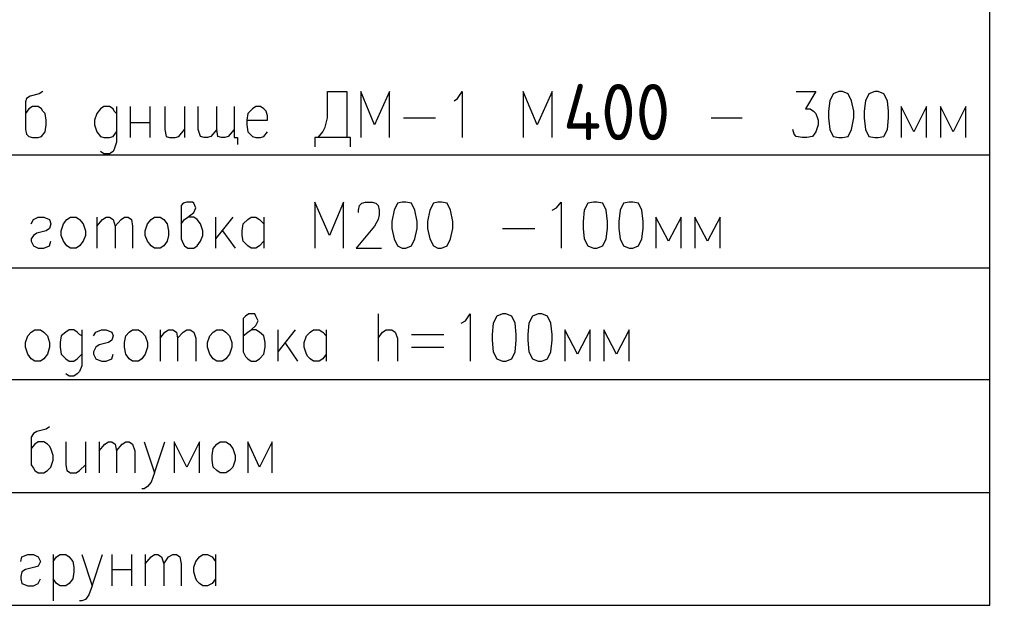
# Model space of a CAD drawing. Extents: x -119078 to 1619993, y 264752 to 340742.
# Tile 209 of 220: x 1207668 to 1212921, y 302137 to 305262. Entities that reach past the tile are written whole.
import ezdxf

# ---------------------------------------------------------------- set-up
doc = ezdxf.new("R2010")
doc.units = 0
doc.header["$MEASUREMENT"] = 0
doc.linetypes.add('CONTI', pattern=[0])
doc.layers.get('0').update_dxf_attribs({"color": 250, "linetype": 'CONTI'})
doc.layers.add('PDF _Геометрия', color=250, linetype='Continuous')
doc.layers.add('PDF _Текст', color=7, linetype='Continuous')
doc.styles.add('geniso', font='geniso.shx', dxfattribs={"height": 300})
doc.styles.add('ICOCPEUR', font='isocpeui.ttf')

msp = doc.modelspace()

# ---------------------------------------------------------------- linework, layer by layer
at = {"layer": 'PDF _Геометрия', "color": 7, "lineweight": -3}
for points in [[(1205324.909, 302136.825), (1212844.614, 302136.825), (1212844.614, 307910.336)], [(1207790.487, 304879.089), (1207772.042, 304866.792), (1207722.853, 304854.495), (1207704.407, 304842.197), (1207698.259, 304823.752), (1207698.259, 304676.186), (1207704.407, 304651.592), (1207716.704, 304639.295), (1207735.15, 304633.146), (1207765.893, 304633.146), (1207784.339, 304639.295), (1207802.784, 304663.889), (1207808.933, 304700.78), (1207808.933, 304725.375), (1207802.784, 304762.266), (1207790.487, 304774.563), (1207784.339, 304786.86), (1207765.893, 304799.157), (1207735.15, 304799.157), (1207716.704, 304786.86), (1207698.259, 304762.266)], [(1209259.996, 304633.146), (1209284.591, 304663.889), (1209296.888, 304688.483), (1209309.185, 304737.672), (1209309.185, 304879.089), (1209413.711, 304879.089), (1209413.711, 304633.146)], [(1209641.208, 304633.146), (1209641.208, 304879.089), (1209561.276, 304700.78), (1209487.493, 304879.089), (1209487.493, 304633.146)], [(1209985.528, 304829.9), (1210003.974, 304842.197), (1210028.568, 304879.089), (1210028.568, 304633.146)], [(1210508.157, 304633.146), (1210508.157, 304879.089), (1210428.225, 304700.78), (1210354.442, 304879.089), (1210354.442, 304633.146)], [(1211811.654, 304879.089), (1211916.18, 304879.089), (1211860.843, 304786.86), (1211885.437, 304786.86), (1211903.883, 304774.563), (1211916.18, 304762.266), (1211928.477, 304725.375), (1211928.477, 304700.78), (1211916.18, 304663.889), (1211897.734, 304639.295), (1211866.991, 304633.146), (1211842.397, 304633.146), (1211811.654, 304639.295), (1211799.357, 304651.592), (1211793.208, 304676.186)], [(1208183.996, 304762.266), (1208171.699, 304774.563), (1208165.55, 304786.86), (1208147.105, 304799.157), (1208116.362, 304799.157), (1208097.916, 304786.86), (1208079.47, 304762.266), (1208067.173, 304725.375), (1208067.173, 304700.78), (1208079.47, 304663.889), (1208097.916, 304639.295), (1208116.362, 304633.146), (1208147.105, 304633.146), (1208165.55, 304639.295), (1208183.996, 304663.889)], [(1208183.996, 304799.157), (1208183.996, 304608.552), (1208171.699, 304571.66), (1208165.55, 304559.363), (1208147.105, 304547.066), (1208116.362, 304547.066), (1208097.916, 304559.363)], [(1208257.779, 304799.157), (1208257.779, 304633.146)], [(1208362.305, 304799.157), (1208362.305, 304633.146)], [(1208442.236, 304799.157), (1208442.236, 304676.186), (1208448.385, 304639.295), (1208466.83, 304633.146), (1208497.573, 304633.146), (1208516.019, 304639.295), (1208546.762, 304676.186)], [(1208546.762, 304799.157), (1208546.762, 304633.146)], [(1208718.922, 304676.186), (1208688.179, 304639.295), (1208669.733, 304633.146), (1208651.288, 304633.146), (1208632.842, 304639.295), (1208620.545, 304676.186), (1208620.545, 304799.157)], [(1208811.15, 304676.186), (1208780.408, 304639.295), (1208761.962, 304633.146), (1208743.516, 304633.146), (1208725.07, 304639.295), (1208718.922, 304676.186), (1208718.922, 304799.157)], [(1208811.15, 304799.157), (1208811.15, 304633.146), (1208829.596, 304633.146), (1208829.596, 304596.255)], [(1208878.785, 304725.375), (1208989.459, 304725.375), (1208989.459, 304749.969), (1208983.31, 304774.563), (1208971.013, 304786.86), (1208952.568, 304799.157), (1208927.973, 304799.157), (1208909.528, 304786.86), (1208884.933, 304762.266), (1208878.785, 304725.375), (1208878.785, 304700.78), (1208884.933, 304663.889), (1208909.528, 304639.295), (1208927.973, 304633.146), (1208952.568, 304633.146), (1208971.013, 304639.295), (1208989.459, 304663.889)], [(1212506.443, 304633.146), (1212506.443, 304799.157), (1212438.809, 304663.889), (1212371.174, 304799.157), (1212371.174, 304633.146)], [(1212715.494, 304633.146), (1212715.494, 304799.157), (1212647.86, 304663.889), (1212580.226, 304799.157), (1212580.226, 304633.146)], [(1209714.991, 304737.672), (1209887.151, 304737.672)], [(1211356.66, 304737.672), (1211522.671, 304737.672)], [(1208257.779, 304713.077), (1208362.305, 304713.077)], [(1209432.156, 304583.957), (1209432.156, 304633.146), (1209241.551, 304633.146), (1209241.551, 304583.957)], [(1205324.909, 304540.917), (1212844.614, 304540.917)], [(1208528.316, 304172.003), (1208546.762, 304196.597), (1208565.208, 304208.894), (1208595.95, 304233.489), (1208608.248, 304258.083), (1208595.95, 304282.677), (1208589.802, 304288.826), (1208559.059, 304288.826), (1208540.613, 304282.677), (1208528.316, 304270.38), (1208528.316, 304092.072), (1208540.613, 304067.477), (1208546.762, 304055.18), (1208565.208, 304042.883), (1208595.95, 304042.883), (1208614.396, 304055.18), (1208632.842, 304079.774), (1208645.139, 304110.517), (1208645.139, 304135.112), (1208632.842, 304172.003), (1208614.396, 304196.597), (1208595.95, 304208.894), (1208565.208, 304208.894)], [(1209395.265, 304042.883), (1209395.265, 304288.826), (1209321.482, 304110.517), (1209241.551, 304288.826), (1209241.551, 304042.883)], [(1209475.196, 304233.489), (1209475.196, 304245.786), (1209481.345, 304270.38), (1209493.642, 304282.677), (1209512.088, 304288.826), (1209548.979, 304288.826), (1209567.425, 304282.677), (1209579.722, 304270.38), (1209585.871, 304245.786), (1209585.871, 304221.192), (1209579.722, 304196.597), (1209561.276, 304159.706), (1209462.899, 304042.883), (1209598.168, 304042.883)], [(1210508.157, 304245.786), (1210532.751, 304258.083), (1210557.345, 304288.826), (1210557.345, 304042.883)], [(1207729.002, 304172.003), (1207741.299, 304196.597), (1207765.893, 304208.894), (1207796.636, 304208.894), (1207827.379, 304196.597), (1207833.527, 304172.003), (1207827.379, 304147.409), (1207808.933, 304135.112), (1207759.744, 304122.814), (1207741.299, 304110.517), (1207729.002, 304092.072), (1207729.002, 304079.774), (1207741.299, 304055.18), (1207765.893, 304042.883), (1207796.636, 304042.883), (1207827.379, 304055.18), (1207833.527, 304079.774)], [(1208079.47, 304208.894), (1208079.47, 304042.883)], [(1208079.47, 304159.706), (1208110.213, 304196.597), (1208128.659, 304208.894), (1208147.105, 304208.894), (1208165.55, 304196.597), (1208177.847, 304159.706), (1208177.847, 304042.883)], [(1208177.847, 304159.706), (1208208.59, 304196.597), (1208227.036, 304208.894), (1208245.482, 304208.894), (1208263.927, 304196.597), (1208270.076, 304159.706), (1208270.076, 304042.883)], [(1208712.773, 304208.894), (1208712.773, 304042.883)], [(1208805.002, 304208.894), (1208712.773, 304092.072)], [(1208971.013, 304079.774), (1208946.419, 304055.18), (1208927.973, 304042.883), (1208903.379, 304042.883), (1208884.933, 304055.18), (1208872.636, 304067.477), (1208860.339, 304079.774), (1208854.19, 304110.517), (1208854.19, 304135.112), (1208860.339, 304172.003), (1208884.933, 304196.597), (1208903.379, 304208.894), (1208927.973, 304208.894), (1208946.419, 304196.597), (1208971.013, 304172.003)], [(1208971.013, 304208.894), (1208971.013, 304042.883)], [(1211196.797, 304042.883), (1211196.797, 304208.894), (1211129.163, 304079.774), (1211061.528, 304208.894), (1211061.528, 304042.883)], [(1211405.848, 304042.883), (1211405.848, 304208.894), (1211338.214, 304079.774), (1211270.58, 304208.894), (1211270.58, 304042.883)], [(1208749.665, 304135.112), (1208817.299, 304042.883)], [(1210243.768, 304147.409), (1210415.928, 304147.409)], [(1205324.909, 303938.357), (1212844.614, 303938.357)], [(1208860.339, 303575.591), (1208884.933, 303594.037), (1208903.379, 303606.334), (1208927.973, 303630.929), (1208940.27, 303655.523), (1208927.973, 303680.117), (1208921.825, 303692.414), (1208891.082, 303692.414), (1208872.636, 303680.117), (1208860.339, 303667.82), (1208860.339, 303489.511), (1208872.636, 303464.917), (1208884.933, 303452.62), (1208903.379, 303440.323), (1208927.973, 303440.323), (1208946.419, 303452.62), (1208971.013, 303477.214), (1208977.162, 303514.106), (1208977.162, 303538.7), (1208971.013, 303575.591), (1208946.419, 303594.037), (1208927.973, 303606.334), (1208903.379, 303606.334)], [(1209579.722, 303692.414), (1209579.722, 303440.323)], [(1210022.419, 303643.226), (1210047.014, 303655.523), (1210071.608, 303692.414), (1210071.608, 303440.323)], [(1207999.539, 303575.591), (1207987.242, 303581.74), (1207974.944, 303594.037), (1207956.499, 303606.334), (1207931.904, 303606.334), (1207913.459, 303594.037), (1207888.864, 303575.591), (1207882.716, 303538.7), (1207882.716, 303514.106), (1207888.864, 303477.214), (1207913.459, 303452.62), (1207931.904, 303440.323), (1207956.499, 303440.323), (1207974.944, 303452.62), (1207999.539, 303477.214)], [(1207999.539, 303606.334), (1207999.539, 303415.728), (1207987.242, 303384.986), (1207974.944, 303372.688), (1207956.499, 303360.391), (1207931.904, 303360.391), (1207913.459, 303372.688)], [(1208061.025, 303575.591), (1208073.322, 303594.037), (1208104.065, 303606.334), (1208128.659, 303606.334), (1208159.402, 303594.037), (1208165.55, 303575.591), (1208159.402, 303550.997), (1208140.956, 303538.7), (1208091.767, 303526.403), (1208073.322, 303514.106), (1208061.025, 303489.511), (1208061.025, 303477.214), (1208073.322, 303452.62), (1208104.065, 303440.323), (1208128.659, 303440.323), (1208159.402, 303452.62), (1208165.55, 303477.214)], [(1208417.642, 303606.334), (1208417.642, 303440.323)], [(1208417.642, 303563.294), (1208442.236, 303594.037), (1208460.682, 303606.334), (1208485.276, 303606.334), (1208503.722, 303594.037), (1208509.87, 303563.294), (1208509.87, 303440.323)], [(1208509.87, 303563.294), (1208540.613, 303594.037), (1208559.059, 303606.334), (1208577.505, 303606.334), (1208595.95, 303594.037), (1208608.248, 303563.294), (1208608.248, 303440.323)], [(1209044.796, 303606.334), (1209044.796, 303440.323)], [(1209137.025, 303606.334), (1209044.796, 303489.511)], [(1209303.036, 303477.214), (1209284.591, 303452.62), (1209266.145, 303440.323), (1209235.402, 303440.323), (1209216.956, 303452.62), (1209204.659, 303464.917), (1209198.511, 303477.214), (1209186.213, 303514.106), (1209186.213, 303538.7), (1209198.511, 303575.591), (1209216.956, 303594.037), (1209235.402, 303606.334), (1209266.145, 303606.334), (1209284.591, 303594.037), (1209303.036, 303575.591)], [(1209303.036, 303606.334), (1209303.036, 303440.323)], [(1209579.722, 303563.294), (1209604.316, 303594.037), (1209622.762, 303606.334), (1209653.505, 303606.334), (1209671.951, 303594.037), (1209684.248, 303563.294), (1209684.248, 303440.323)], [(1209758.031, 303581.74), (1209930.191, 303581.74)], [(1210711.06, 303440.323), (1210711.06, 303606.334), (1210643.425, 303477.214), (1210575.791, 303606.334), (1210575.791, 303440.323)], [(1210920.111, 303440.323), (1210920.111, 303606.334), (1210852.477, 303477.214), (1210784.842, 303606.334), (1210784.842, 303440.323)], [(1209081.688, 303538.7), (1209149.322, 303440.323)], [(1209758.031, 303514.106), (1209930.191, 303514.106)], [(1205324.909, 303341.946), (1212844.614, 303341.946)], [(1207827.379, 303089.854), (1207808.933, 303077.557), (1207759.744, 303065.26), (1207741.299, 303052.963), (1207729.002, 303034.517), (1207729.002, 302886.951), (1207741.299, 302868.505), (1207747.447, 302856.208), (1207765.893, 302843.911), (1207796.636, 302843.911), (1207815.082, 302856.208), (1207833.527, 302874.654), (1207845.824, 302911.545), (1207845.824, 302936.14), (1207833.527, 302973.031), (1207827.379, 302985.328), (1207815.082, 302997.625), (1207796.636, 303009.923), (1207765.893, 303009.923), (1207747.447, 302997.625), (1207729.002, 302973.031)], [(1207913.459, 303009.923), (1207913.459, 302886.951), (1207919.607, 302856.208), (1207938.053, 302843.911), (1207968.796, 302843.911), (1207987.242, 302856.208), (1208017.984, 302886.951)], [(1208017.984, 303009.923), (1208017.984, 302843.911)], [(1208091.767, 303009.923), (1208091.767, 302843.911)], [(1208091.767, 302960.734), (1208122.51, 302997.625), (1208140.956, 303009.923), (1208159.402, 303009.923), (1208177.847, 302997.625), (1208183.996, 302960.734), (1208183.996, 302843.911)], [(1208183.996, 302960.734), (1208214.739, 302997.625), (1208233.185, 303009.923), (1208251.63, 303009.923), (1208270.076, 302997.625), (1208282.373, 302960.734), (1208282.373, 302843.911)], [(1208331.562, 303009.923), (1208386.899, 302843.911), (1208442.236, 303009.923)], [(1208626.693, 302843.911), (1208626.693, 303009.923), (1208559.059, 302874.654), (1208491.425, 303009.923), (1208491.425, 302843.911)], [(1209014.053, 302843.911), (1209014.053, 303009.923), (1208946.419, 302874.654), (1208884.933, 303009.923), (1208884.933, 302843.911)], [(1208386.899, 302843.911), (1208368.453, 302794.723), (1208350.007, 302770.128), (1208331.562, 302757.831), (1208319.265, 302757.831)], [(1205324.909, 302739.385), (1212844.614, 302739.385)], [(1207673.664, 302370.471), (1207679.813, 302395.065), (1207710.556, 302407.362), (1207741.299, 302407.362), (1207765.893, 302395.065), (1207778.19, 302370.471), (1207765.893, 302345.877), (1207747.447, 302339.728), (1207698.259, 302327.431), (1207679.813, 302315.134), (1207673.664, 302290.54), (1207673.664, 302278.242), (1207679.813, 302253.648), (1207710.556, 302241.351), (1207741.299, 302241.351), (1207765.893, 302253.648), (1207778.19, 302278.242)], [(1207845.824, 302407.362), (1207845.824, 302161.42)], [(1207845.824, 302370.471), (1207864.27, 302395.065), (1207882.716, 302407.362), (1207913.459, 302407.362), (1207931.904, 302395.065), (1207950.35, 302370.471), (1207956.499, 302339.728), (1207956.499, 302315.134), (1207950.35, 302278.242), (1207931.904, 302253.648), (1207913.459, 302241.351), (1207882.716, 302241.351), (1207864.27, 302253.648), (1207845.824, 302278.242)], [(1207999.539, 302407.362), (1208054.876, 302241.351), (1208110.213, 302407.362)], [(1208159.402, 302407.362), (1208159.402, 302241.351)], [(1208263.927, 302407.362), (1208263.927, 302241.351)], [(1208337.71, 302407.362), (1208337.71, 302241.351)], [(1208337.71, 302358.174), (1208368.453, 302395.065), (1208386.899, 302407.362), (1208405.345, 302407.362), (1208423.79, 302395.065), (1208436.087, 302358.174), (1208436.087, 302241.351)], [(1208436.087, 302358.174), (1208460.682, 302395.065), (1208485.276, 302407.362), (1208503.722, 302407.362), (1208522.167, 302395.065), (1208528.316, 302358.174), (1208528.316, 302241.351)], [(1208712.773, 302278.242), (1208694.328, 302253.648), (1208669.733, 302241.351), (1208645.139, 302241.351), (1208626.693, 302253.648), (1208614.396, 302265.945), (1208608.248, 302278.242), (1208595.95, 302315.134), (1208595.95, 302339.728), (1208608.248, 302370.471), (1208626.693, 302395.065), (1208645.139, 302407.362), (1208669.733, 302407.362), (1208694.328, 302395.065), (1208712.773, 302370.471)], [(1208712.773, 302407.362), (1208712.773, 302241.351)], [(1208159.402, 302327.431), (1208263.927, 302327.431)], [(1208054.876, 302241.351), (1208036.43, 302192.162), (1208017.984, 302167.568), (1207999.539, 302161.42), (1207987.242, 302161.42)]]:
    msp.add_lwpolyline(points, dxfattribs=at)
for points in [[(1212039.151, 304879.089), (1212008.409, 304866.792), (1211989.963, 304829.9), (1211983.814, 304774.563), (1211983.814, 304737.672), (1211989.963, 304676.186), (1212008.409, 304639.295), (1212039.151, 304633.146), (1212057.597, 304633.146), (1212088.34, 304639.295), (1212106.786, 304676.186), (1212119.083, 304737.672), (1212119.083, 304774.563), (1212106.786, 304829.9), (1212088.34, 304866.792), (1212057.597, 304879.089)], [(1212229.757, 304879.089), (1212199.014, 304866.792), (1212180.569, 304829.9), (1212174.42, 304774.563), (1212174.42, 304737.672), (1212180.569, 304676.186), (1212199.014, 304639.295), (1212229.757, 304633.146), (1212248.203, 304633.146), (1212278.946, 304639.295), (1212297.391, 304676.186), (1212303.54, 304737.672), (1212303.54, 304774.563), (1212297.391, 304829.9), (1212278.946, 304866.792), (1212248.203, 304879.089)], [(1209708.842, 304288.826), (1209684.248, 304282.677), (1209665.802, 304245.786), (1209653.505, 304184.3), (1209653.505, 304147.409), (1209665.802, 304092.072), (1209684.248, 304055.18), (1209708.842, 304042.883), (1209727.288, 304042.883), (1209758.031, 304055.18), (1209776.476, 304092.072), (1209788.774, 304147.409), (1209788.774, 304184.3), (1209776.476, 304245.786), (1209758.031, 304282.677), (1209727.288, 304288.826)], [(1209899.448, 304288.826), (1209874.854, 304282.677), (1209856.408, 304245.786), (1209844.111, 304184.3), (1209844.111, 304147.409), (1209856.408, 304092.072), (1209874.854, 304055.18), (1209899.448, 304042.883), (1209917.894, 304042.883), (1209948.636, 304055.18), (1209967.082, 304092.072), (1209979.379, 304147.409), (1209979.379, 304184.3), (1209967.082, 304245.786), (1209948.636, 304282.677), (1209917.894, 304288.826)], [(1210729.505, 304288.826), (1210698.762, 304282.677), (1210680.317, 304245.786), (1210674.168, 304184.3), (1210674.168, 304147.409), (1210680.317, 304092.072), (1210698.762, 304055.18), (1210729.505, 304042.883), (1210747.951, 304042.883), (1210778.694, 304055.18), (1210797.14, 304092.072), (1210803.288, 304147.409), (1210803.288, 304184.3), (1210797.14, 304245.786), (1210778.694, 304282.677), (1210747.951, 304288.826)], [(1210920.111, 304288.826), (1210889.368, 304282.677), (1210870.922, 304245.786), (1210864.774, 304184.3), (1210864.774, 304147.409), (1210870.922, 304092.072), (1210889.368, 304055.18), (1210920.111, 304042.883), (1210938.557, 304042.883), (1210969.3, 304055.18), (1210987.745, 304092.072), (1210993.894, 304147.409), (1210993.894, 304184.3), (1210987.745, 304245.786), (1210969.3, 304282.677), (1210938.557, 304288.826)], [(1207938.053, 304208.894), (1207968.796, 304208.894), (1207987.242, 304196.597), (1208005.687, 304172.003), (1208017.984, 304135.112), (1208017.984, 304110.517), (1208005.687, 304079.774), (1207987.242, 304055.18), (1207968.796, 304042.883), (1207938.053, 304042.883), (1207919.607, 304055.18), (1207901.162, 304079.774), (1207888.864, 304110.517), (1207888.864, 304135.112), (1207901.162, 304172.003), (1207919.607, 304196.597)], [(1208386.899, 304208.894), (1208417.642, 304208.894), (1208436.087, 304196.597), (1208454.533, 304172.003), (1208460.682, 304135.112), (1208460.682, 304110.517), (1208454.533, 304079.774), (1208436.087, 304055.18), (1208417.642, 304042.883), (1208386.899, 304042.883), (1208368.453, 304055.18), (1208350.007, 304079.774), (1208337.71, 304110.517), (1208337.71, 304135.112), (1208350.007, 304172.003), (1208368.453, 304196.597)], [(1210243.768, 303692.414), (1210213.025, 303680.117), (1210194.579, 303643.226), (1210188.431, 303581.74), (1210188.431, 303550.997), (1210194.579, 303489.511), (1210213.025, 303452.62), (1210243.768, 303440.323), (1210262.214, 303440.323), (1210292.957, 303452.62), (1210311.402, 303489.511), (1210317.551, 303550.997), (1210317.551, 303581.74), (1210311.402, 303643.226), (1210292.957, 303680.117), (1210262.214, 303692.414)], [(1210434.374, 303692.414), (1210403.631, 303680.117), (1210385.185, 303643.226), (1210379.037, 303581.74), (1210379.037, 303550.997), (1210385.185, 303489.511), (1210403.631, 303452.62), (1210434.374, 303440.323), (1210452.819, 303440.323), (1210483.562, 303452.62), (1210502.008, 303489.511), (1210508.157, 303550.997), (1210508.157, 303581.74), (1210502.008, 303643.226), (1210483.562, 303680.117), (1210452.819, 303692.414)], [(1207747.447, 303606.334), (1207778.19, 303606.334), (1207796.636, 303594.037), (1207815.082, 303575.591), (1207827.379, 303538.7), (1207827.379, 303514.106), (1207815.082, 303477.214), (1207796.636, 303452.62), (1207778.19, 303440.323), (1207747.447, 303440.323), (1207729.002, 303452.62), (1207710.556, 303477.214), (1207698.259, 303514.106), (1207698.259, 303538.7), (1207710.556, 303575.591), (1207729.002, 303594.037)], [(1208270.076, 303606.334), (1208300.819, 303606.334), (1208319.265, 303594.037), (1208337.71, 303575.591), (1208350.007, 303538.7), (1208350.007, 303514.106), (1208337.71, 303477.214), (1208319.265, 303452.62), (1208300.819, 303440.323), (1208270.076, 303440.323), (1208251.63, 303452.62), (1208233.185, 303477.214), (1208227.036, 303514.106), (1208227.036, 303538.7), (1208233.185, 303575.591), (1208251.63, 303594.037)], [(1208718.922, 303606.334), (1208749.665, 303606.334), (1208768.11, 303594.037), (1208786.556, 303575.591), (1208798.853, 303538.7), (1208798.853, 303514.106), (1208786.556, 303477.214), (1208768.11, 303452.62), (1208749.665, 303440.323), (1208718.922, 303440.323), (1208700.476, 303452.62), (1208682.03, 303477.214), (1208669.733, 303514.106), (1208669.733, 303538.7), (1208682.03, 303575.591), (1208700.476, 303594.037)], [(1208737.368, 303009.923), (1208768.11, 303009.923), (1208786.556, 302997.625), (1208805.002, 302973.031), (1208817.299, 302936.14), (1208817.299, 302911.545), (1208805.002, 302874.654), (1208786.556, 302856.208), (1208768.11, 302843.911), (1208737.368, 302843.911), (1208718.922, 302856.208), (1208700.476, 302874.654), (1208694.328, 302911.545), (1208694.328, 302936.14), (1208700.476, 302973.031), (1208718.922, 302997.625)]]:
    msp.add_lwpolyline(points, close=True, dxfattribs=at)

# ---------------------------------------------------------------- texts
at = {"linetype": 'Continuous', "lineweight": 25, "ltscale": 15, "insert": (12863.76, 311222.017), "char_height": 250, "width": 17877.44941, "attachment_point": 1, "style": 'ICOCPEUR'}
msp.add_mtext('\\pi4862.31;{\\H1.16667x;\\LАнтисейсмические мероприятия\\P\\pi0;\\H0.71428x;\\l       Для обеспечения сейсмостойкости несущих конструкций и фундаментов соблюдены все условия КМК 2.01.03-19 «Строительство в сейсмических районах».\\P\\pi5355.138;\\H1.4x;\\LАнтикоррозионная защита\\l\\P\\pi0;\\H0.71428x;       Защита конструкций от коррозии должна производиться в соответствии КМК 2.03.11-96 "Защита строительных конструкций от коррозии" ГОСТ 9.402-2004 «Покрытия лакокрасочные. Подготовка (металлических поверхностей перед окрашиванием». Антикоррозионное покрытие должно обеспечивать защиту конструкций. \\P       \\A1;Все несущие металлоконструкции грунтовать и\\A0; окрасить эмалью ПФ-115 (ГОСТ6465-76) за 2 раза по грунтовке ГФ-021 (ГОСТ 25129-82)\\A1;.\\P      Для железобетонных конструкций использовать бетон \\A0;на портландцементе по ГОСТ 10178-85*,\\A1; водонепроницаемости W\\A0;4\\A1; и морозостойкостью F100\\A0;.\\A1;\\P\\A0;       \\A1;Все \\A0;поверхности бетонных и ж.б конструкций, соприкасающиеся с грунтом обмазать \\A1;\\C256;горячим битумом за 2 раза\\A0;\\C0; по ГОСТ 28379-89.}\\P\\pi5566.64787;{\\H1.16666x;\\LАнтипросадочные мероприятия\\A1;\\l\\P\\pi0;\\H0.71428x;        В соответствии с требованиями КМК 2.02.01-98 приняты противопросадочные мероприятия для первого типа грунтовых условий. Для устранения просадочных свойств грунтов I типа предусмотрено уплотнение тяжелыми трамбовками грунтов в основании котлованов и устройство подготовки из бетона класса В7,5. Насыпные грунты и строительный мусор толщиной до 1,5м удалить и заменить засыпкой из ГПС до бетонной подготовки.}', dxfattribs=at)
at = {"layer": 'PDF _Текст', "lineweight": 20, "insert": (1210567.419, 304619.12), "char_height": 300, "attachment_point": 7, "style": 'geniso'}
msp.add_mtext('400', dxfattribs=at)

doc.saveas('drawing.dxf')
